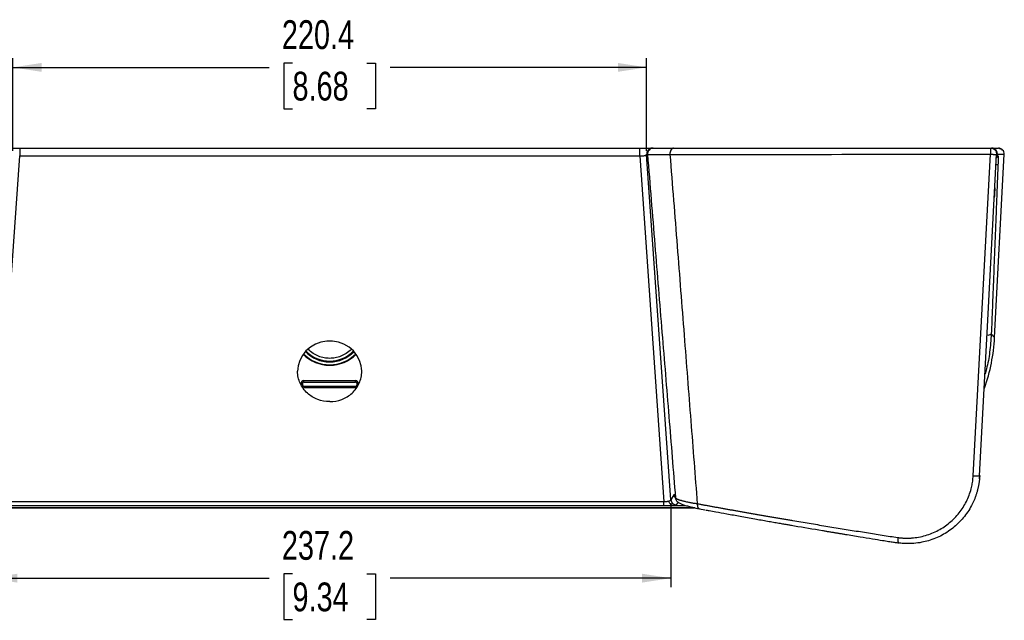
# Model space of a CAD drawing. Header units: millimetres. Extents: x 0 to 1118, y 0 to 848.
# Tile 12 of 17: x 306 to 648, y 640 to 848. Entities that reach past the tile are written whole.
import ezdxf

# ---------------------------------------------------------------- set-up
doc = ezdxf.new("R2010")
doc.units = ezdxf.units.MM
doc.layers.add('DIMENSIONS', color=140, linetype='Continuous', lineweight=25)
doc.styles.add('SLDTEXTSTYLE0', font='TXT', dxfattribs={"width": 0.75})
doc.dimstyles.new('SLDDIMSTYLE0', dxfattribs={"dimtxt": 10, "dimasz": 10, "dimexe": 0, "dimexo": 0.0625, "dimgap": 2.5, "dimtad": 0, "dimtih": 1, "dimtoh": 1, "dimdec": 1, "dimrnd": 1e-09, "dimzin": 12, "dimdsep": 46, "dimtxsty": 'SLDTEXTSTYLE0', "dimsah": 1, "dimcen": 0.09, "dimadec": 0, "dimazin": 3, "dimtfac": 1, "dimtdec": 1, "dimtofl": 0, "dimtmove": 0, "dimatfit": 3, "dimfxl": 0, "dimfrac": 2, "dimtolj": 1, "dimtzin": 12, "dimarcsym": 0})

# ---------------------------------------------------------------- blocks, each defined once
blk = doc.blocks.new('_D')
at = {"layer": 'DIMENSIONS'}
for p, q in [((303.18, 802.78), (303.18, 834.93)), ((400.43, 833.22), (397.39, 833.22)), ((397.39, 833.22), (397.39, 817.35)), ((426.29, 833.22), (429.34, 833.22)), ((429.34, 833.22), (429.34, 817.35)), ((523.55, 802.78), (523.55, 834.93)), ((303.18, 831.75), (392.31, 831.75)), ((523.55, 831.75), (434.41, 831.75)), ((397.39, 817.35), (400.43, 817.35)), ((429.34, 817.35), (426.29, 817.35))]:
    blk.add_line(p, q, dxfattribs=at)
for points in [[(303.18, 831.75), (313.18, 830.21), (313.18, 833.29)], [(523.55, 831.75), (513.55, 833.29), (513.55, 830.21)]]:
    blk.add_solid(points, dxfattribs=at)
at = {"layer": 'DIMENSIONS', "char_height": 10, "attachment_point": 1, "style": 'SLDTEXTSTYLE0'}
for s, insert in [('220.4', (396.74, 848.14)), ('8.68', (400.43, 830.24))]:
    blk.add_mtext(s, dxfattribs=dict(at, insert=insert))
blk = doc.blocks.new('_D_1')
at = {"layer": 'DIMENSIONS'}
for p, q in [((294.76, 680.27), (294.76, 651.08)), ((531.97, 680.27), (531.97, 651.08)), ((294.76, 654.26), (392.31, 654.26)), ((400.43, 655.73), (397.39, 655.73)), ((397.39, 655.73), (397.39, 639.86)), ((426.29, 655.73), (429.34, 655.73)), ((429.34, 655.73), (429.34, 639.86)), ((531.97, 654.26), (434.41, 654.26)), ((397.39, 639.86), (400.43, 639.86)), ((429.34, 639.86), (426.29, 639.86))]:
    blk.add_line(p, q, dxfattribs=at)
for points in [[(294.76, 654.26), (304.76, 652.72), (304.76, 655.8)], [(531.97, 654.26), (521.97, 655.8), (521.97, 652.72)]]:
    blk.add_solid(points, dxfattribs=at)
at = {"layer": 'DIMENSIONS', "char_height": 10, "attachment_point": 1, "style": 'SLDTEXTSTYLE0'}
for s, insert in [('237.2', (396.74, 670.65)), ('9.34', (400.43, 652.75))]:
    blk.add_mtext(s, dxfattribs=dict(at, insert=insert))

msp = doc.modelspace()

# ---------------------------------------------------------------- linework, layer by layer
for p, q in [((297.15, 680.82), (305.59, 801.02)), ((305.59, 803.67), (305.59, 801.02)), ((305.59, 803.67), (521.14, 803.67)), ((305.59, 801.02), (521.14, 801.02)), ((305.77, 803.68), (520.96, 803.68)), ((521.14, 801.02), (521.14, 803.67)), ((521.14, 801.02), (529.57, 680.82)), ((531.97, 681.54), (523.55, 801.51)), ((523.55, 801.51), (523.85, 801.51)), ((525.54, 803.67), (525.84, 803.67)), ((637.06, 689.86), (643.05, 801.57)), ((643.85, 803.64), (643.46, 803.66)), ((643.48, 803.67), (645.85, 803.67)), ((643.65, 803.68), (645.73, 803.68)), ((644.52, 737.9), (647.85, 801.57)), ((645.15, 801.55), (645.2, 801.57)), ((645.47, 801.57), (645.45, 801.12)), ((645.45, 801.12), (645.64, 801.12)), ((645.47, 801.57), (647.85, 801.57)), ((644.6, 790.26), (644.61, 790.33)), ((643.67, 772.37), (643.69, 772.53)), ((643.35, 739.12), (644.52, 737.9)), ((402.23, 726.71), (402.23, 726.71)), ((424.5, 726.71), (424.5, 726.71)), ((404.36, 722.92), (422.36, 722.92)), ((404.36, 722.42), (404.36, 722.92)), ((404.36, 722.42), (422.36, 722.42)), ((422.36, 722.42), (422.36, 722.92)), ((403.36, 721.92), (403.86, 721.92)), ((403.86, 721.42), (403.36, 721.42)), ((403.86, 721.92), (403.86, 721.42)), ((404.36, 720.92), (404.36, 720.42)), ((422.36, 720.92), (404.36, 720.92)), ((422.36, 720.42), (404.36, 720.42)), ((422.36, 720.42), (422.36, 720.92)), ((422.86, 721.42), (422.86, 721.92)), ((422.86, 721.92), (423.36, 721.92)), ((639.26, 688.78), (639.35, 690.03)), ((639.34, 689.84), (639.35, 690.03)), ((533.05, 683.23), (531.97, 681.54)), ((533.33, 682.53), (533.71, 681.61)), ((540.29, 678.73), (286.44, 678.73)), ((286.56, 678.75), (540.17, 678.75)), ((529.57, 680.82), (297.15, 680.82)), ((297.15, 679.47), (529.57, 679.47)), ((529.57, 679.47), (529.57, 680.82)), ((532.66, 679.54), (537.05, 679.54)), ((533.96, 679.71), (534.56, 680.65)), ((541.9, 678.39), (543.76, 678.05))]:
    msp.add_line(p, q)
at = {"flags": 128}
for points in [[(532.86, 803.67), (532.61, 803.63), (532.37, 803.5), (532.15, 803.3), (531.96, 803.02), (531.81, 802.69), (531.71, 802.31), (531.65, 801.91), (531.65, 801.5)], [(639.3, 689.82), (642.14, 743.94), (645.17, 801.55)], [(424.51, 726.14), (424.32, 728.08), (423.76, 729.95), (422.84, 731.69), (421.6, 733.24), (420.08, 734.55), (418.33, 735.58), (416.41, 736.28), (414.39, 736.64), (412.33, 736.64), (410.31, 736.28), (408.39, 735.58), (406.64, 734.55), (405.12, 733.24), (403.88, 731.69), (402.97, 729.95), (402.4, 728.08), (402.21, 726.14)], [(533.33, 682.53), (533.26, 682.76), (533.2, 683.1)], [(533.56, 682.22), (533.62, 681.89), (533.7, 681.64)], [(533.7, 681.64), (533.73, 681.56), (533.75, 681.53)]]:
    msp.add_lwpolyline(points, dxfattribs=at)
for centre, radius, start, end in [((525.54, 801.67), 2, 90.0227, 184.7707), ((650.08, 802.17), 7.04, 167.6801, 184.0509), ((670.44, 801.67), 27.38, 179.9919, 180.1984), ((643.47, 801.67), 2, 356.9726, 79.1825), ((644.64, 801.17), 1, 299.246, 357.0212), ((644.45, 801.17), 1, 313.5583, 357.0131), ((642.22, 740.63), 1.88, 259.6657, 306.9306), ((413.36, 741.17), 11.75, 223.9818, 316.0182), ((413.36, 741.17), 11.49, 223.9135, 316.0865), ((413.36, 741.17), 12.92, 224.6079, 315.3921), ((413.36, 741.17), 12.75, 224.4887, 315.5113), ((404.36, 721.92), 1, 90, 180), ((422.36, 721.92), 1, 0, 90), ((404.36, 721.42), 0.5, 180, 270)]:
    msp.add_arc(centre, radius, start, end)
for centre, major_axis, ratio, start_param, end_param in [((645.85, 801.67), (-2, 0), 0.998626, 3.089305, 4.712389), ((582.02, 741.34), (43.13, -45.45), 0.9974, 0.47013, 0.757919)]:
    msp.add_ellipse(centre, major_axis=major_axis, ratio=ratio, start_param=start_param, end_param=end_param)
for points, knots in [([(301.19, 803.67), (301.19, 803.67), (301.2, 803.67), (301.22, 803.67), (301.26, 803.67), (301.3, 803.67), (301.36, 803.67), (301.42, 803.67), (301.5, 803.67), (301.6, 803.67), (301.72, 803.67), (301.91, 803.67), (302.19, 803.67), (302.64, 803.67), (303.23, 803.67), (303.86, 803.67), (304.38, 803.67), (304.78, 803.67), (305.18, 803.67), (305.45, 803.67), (305.59, 803.67)], [0, 0, 0, 0, 0.033586, 0.066854, 0.099875, 0.132721, 0.165465, 0.198183, 0.230948, 0.263835, 0.307325, 0.350762, 0.436122, 0.520102, 0.642081, 0.76475, 0.823665, 0.882141, 0.940736, 1, 1, 1, 1]), ([(521.14, 803.67), (521.2, 803.67), (521.34, 803.67), (521.55, 803.67), (521.75, 803.67), (521.95, 803.67), (522.15, 803.67), (522.34, 803.67), (522.54, 803.67), (522.93, 803.67), (523.49, 803.67), (524.09, 803.67), (524.54, 803.67), (524.82, 803.67), (525.01, 803.67), (525.16, 803.67), (525.31, 803.67), (525.43, 803.67), (525.51, 803.67), (525.53, 803.67), (525.54, 803.67)], [0, 0, 0, 0, 0.0297417, 0.0592529, 0.0886013, 0.1178555, 0.147085, 0.1763591, 0.2057473, 0.2353179, 0.3579083, 0.4799664, 0.5638707, 0.6493074, 0.692669, 0.7362346, 0.8018419, 0.8672763, 0.9331341, 1, 1, 1, 1]), ([(521.14, 801.02), (521.18, 801.02), (521.28, 801.01), (521.43, 801.01), (521.57, 801.01), (521.71, 801.01), (521.85, 801.01), (522.08, 801.02), (522.4, 801.04), (522.76, 801.09), (523.08, 801.17), (523.28, 801.24), (523.4, 801.31), (523.47, 801.36), (523.53, 801.43), (523.54, 801.48), (523.55, 801.51)], [0, 0, 0, 0, 0.036027, 0.072114, 0.108272, 0.144509, 0.180836, 0.21727, 0.328179, 0.446923, 0.568591, 0.70545, 0.760253, 0.827549, 0.907471, 1, 1, 1, 1]), ([(525.84, 803.67), (525.6, 803.67), (525.33, 803.62), (524.81, 803.41), (524.57, 803.24), (524.17, 802.81), (524.02, 802.55), (523.85, 802.02), (523.83, 801.75), (523.85, 801.51)], [0, 0, 0, 0, 0.25, 0.25, 0.5, 0.5, 0.75, 0.75, 1, 1, 1, 1]), ([(523.85, 801.51), (523.9, 801.5), (524.12, 801.49), (524.87, 801.49), (525.39, 801.48), (526.74, 801.48), (527.55, 801.48), (529.43, 801.49), (530.49, 801.49), (531.65, 801.5)], [0, 0, 0, 0, 0.25, 0.25, 0.5, 0.5, 0.75, 0.75, 1, 1, 1, 1]), ([(523.85, 801.51), (524.7, 791.02), (526.38, 770.4), (528.85, 740.03), (531.24, 710.76), (532.8, 691.61), (533.56, 682.22)], [0, 0, 0, 0, 0.263829, 0.518439, 0.763829, 1, 1, 1, 1]), ([(525.84, 803.67), (525.85, 803.67), (525.86, 803.67), (525.89, 803.67), (525.94, 803.67), (525.99, 803.67), (526.05, 803.67), (526.13, 803.67), (526.21, 803.67), (526.31, 803.67), (526.54, 803.67), (526.99, 803.67), (527.8, 803.67), (528.8, 803.67), (529.75, 803.67), (530.53, 803.67), (531.08, 803.67), (531.64, 803.67), (532.24, 803.67), (532.65, 803.67), (532.86, 803.67)], [0, 0, 0, 0, 0.027941, 0.0558, 0.083593, 0.111338, 0.139051, 0.166748, 0.194446, 0.222163, 0.249915, 0.375224, 0.500096, 0.62491, 0.750219, 0.800114, 0.849942, 0.899801, 0.949788, 1, 1, 1, 1]), ([(531.65, 801.5), (539.64, 801.5), (548.08, 801.51), (565.68, 801.52), (574.83, 801.53), (603.09, 801.55), (622.96, 801.56), (643.05, 801.57)], [0, 0, 0, 0, 0.25, 0.25, 0.5, 0.5, 1, 1, 1, 1]), ([(531.65, 801.5), (532.48, 790.86), (534.13, 769.95), (536.54, 739.09), (538.87, 709.27), (540.38, 689.74), (541.13, 680.15)], [0, 0, 0, 0, 0.2628692, 0.5171589, 0.7628695, 1, 1, 1, 1]), ([(532.86, 803.67), (533.26, 803.67), (534.05, 803.67), (535.25, 803.67), (536.46, 803.67), (537.68, 803.67), (538.9, 803.67), (540.12, 803.67), (541.35, 803.67), (542.59, 803.67), (543.83, 803.67), (545.08, 803.67), (546.34, 803.67), (547.6, 803.67), (548.87, 803.67), (550.14, 803.67), (551.42, 803.67), (552.7, 803.67), (554, 803.67), (555.29, 803.67), (556.6, 803.67), (559.64, 803.67), (564.48, 803.67), (571.2, 803.67), (578.02, 803.67), (584.94, 803.67), (591.97, 803.67), (599.1, 803.67), (606.32, 803.67), (613.62, 803.67), (620.96, 803.67), (626.7, 803.67), (630.81, 803.67), (633.28, 803.67), (635.75, 803.67), (638.23, 803.67), (640.71, 803.67), (642.37, 803.67), (643.2, 803.67)], [0, 0, 0, 0, 0.012546, 0.025086, 0.03762, 0.05015, 0.062675, 0.075196, 0.087715, 0.100232, 0.112747, 0.125261, 0.137775, 0.15029, 0.162805, 0.175322, 0.187842, 0.200365, 0.212891, 0.225422, 0.237958, 0.2505, 0.313005, 0.375432, 0.437763, 0.499986, 0.562281, 0.624766, 0.68743, 0.750153, 0.812766, 0.875161, 0.895929, 0.916709, 0.937503, 0.958314, 0.979145, 1, 1, 1, 1]), ([(643.05, 801.57), (643.19, 801.57), (643.46, 801.55), (643.84, 801.54), (644.22, 801.53), (644.54, 801.52), (644.83, 801.52), (645.01, 801.53), (645.13, 801.54), (645.15, 801.55), (645.15, 801.55)], [0, 0, 0, 0, 0.136704, 0.276329, 0.391538, 0.552612, 0.674655, 0.82892, 0.930667, 1, 1, 1, 1]), ([(643.2, 803.67), (643.44, 803.67), (643.7, 803.63), (644.21, 803.42), (644.45, 803.26), (644.85, 802.84), (645, 802.59), (645.18, 802.07), (645.21, 801.81), (645.2, 801.57)], [0, 0, 0, 0, 0.25, 0.25, 0.5, 0.5, 0.75, 0.75, 1, 1, 1, 1]), ([(645.17, 801.12), (645.17, 801.06), (645.16, 800.93), (645.15, 800.75), (645.14, 800.58), (645.14, 800.49), (645.14, 800.45)], [0, 0, 0, 0, 0.253607, 0.504781, 0.773867, 1, 1, 1, 1]), ([(645.64, 801.12), (645.64, 801.12), (645.65, 801.12), (645.66, 801.1), (645.67, 801.08), (645.68, 801.05), (645.68, 801.01), (645.69, 800.96), (645.7, 800.85), (645.72, 800.64), (645.73, 800.26), (645.73, 799.8), (645.72, 799.35), (645.71, 798.97), (645.7, 798.66), (645.69, 798.35), (645.69, 798.13), (645.68, 798.02)], [0, 0, 0, 0, 0.036337, 0.072378, 0.108206, 0.143904, 0.179559, 0.215257, 0.251081, 0.376564, 0.501058, 0.625217, 0.750451, 0.812673, 0.8747, 0.936992, 1, 1, 1, 1]), ([(646.06, 803.64), (646.1, 803.63), (646.29, 803.61), (646.49, 803.55), (646.62, 803.46), (646.63, 803.45)], [0, 0, 0, 0, 0.234851, 0.906768, 1, 1, 1, 1]), ([(645.68, 798.02), (645.65, 797.28), (645.59, 795.78), (645.5, 793.48), (645.4, 791.09), (645.3, 788.61), (645.2, 786.04), (645.09, 783.14), (644.96, 779.78), (644.76, 774.82), (644.52, 768.53), (644.27, 762.24), (644.08, 757.28), (643.91, 753.09), (643.73, 748.58), (643.54, 743.74), (643.41, 740.62), (643.35, 739.12)], [0, 0, 0, 0, 0.03747, 0.076458, 0.116964, 0.158988, 0.20253, 0.247591, 0.307113, 0.373541, 0.500832, 0.628019, 0.694221, 0.753657, 0.841788, 0.923902, 1, 1, 1, 1]), ([(645.68, 798.02), (645.67, 797.98), (645.61, 797.94), (645.42, 797.89), (645.35, 797.88), (645.18, 797.86), (645.09, 797.85), (645, 797.85)], [0, 0, 0, 0, 0.5, 0.5, 0.75, 0.75, 1, 1, 1, 1]), ([(644.59, 789.95), (644.59, 789.93), (644.58, 789.78), (644.54, 788.98), (644.47, 787.79), (644.43, 786.89), (644.41, 786.53)], [0, 0, 0, 0, 0.046847, 0.405711, 0.763551, 1, 1, 1, 1]), ([(643.35, 739.12), (643.2, 737.01), (642.9, 732.93), (642.09, 728.28), (641.34, 725.8), (641.16, 725.21)], [0, 0, 0, 0, 0.4507638, 0.8700981, 1, 1, 1, 1]), ([(420.84, 733.77), (420.83, 733.75), (420.36, 733.18), (419.15, 732.33), (417.3, 731.32), (415.33, 730.77), (413.36, 730.58), (411.4, 730.77), (409.43, 731.32), (407.57, 732.33), (406.37, 733.17), (405.91, 733.74), (405.9, 733.75)], [0, 0, 0, 0, 0.002965, 0.13371, 0.261738, 0.384655, 0.500627, 0.616598, 0.739515, 0.867543, 0.998288, 1, 1, 1, 1]), ([(413.36, 715.6), (411.95, 715.6), (410.52, 715.85), (407.87, 716.87), (406.64, 717.62), (404.55, 719.54), (403.69, 720.71), (402.81, 722.65), (402.59, 723.33), (402.29, 724.72), (402.21, 725.43), (402.21, 726.14)], [0, 0, 0, 0, 0.25, 0.25, 0.5, 0.5, 0.75, 0.75, 0.875, 0.875, 1, 1, 1, 1]), ([(413.36, 715.6), (414.78, 715.6), (416.2, 715.85), (418.86, 716.87), (420.09, 717.62), (422.18, 719.54), (423.04, 720.71), (423.91, 722.65), (424.14, 723.33), (424.44, 724.72), (424.51, 725.43), (424.51, 726.14)], [0, 0, 0, 0, 0.25, 0.25, 0.5, 0.5, 0.75, 0.75, 0.875, 0.875, 1, 1, 1, 1]), ([(404.36, 722.42), (404.34, 722.42), (404.3, 722.42), (404.24, 722.41), (404.17, 722.38), (404.09, 722.34), (404.01, 722.28), (403.94, 722.2), (403.9, 722.11), (403.87, 722.02), (403.86, 721.95), (403.86, 721.92)], [0, 0, 0, 0, 0.080115, 0.159741, 0.240152, 0.369781, 0.500092, 0.629721, 0.760033, 0.87985, 1, 1, 1, 1]), ([(422.86, 721.92), (422.86, 721.94), (422.86, 721.98), (422.85, 722.05), (422.83, 722.12), (422.78, 722.2), (422.72, 722.28), (422.64, 722.34), (422.55, 722.39), (422.46, 722.42), (422.39, 722.42), (422.36, 722.42)], [0, 0, 0, 0, 0.080115, 0.159741, 0.240152, 0.369781, 0.500092, 0.629721, 0.760033, 0.87985, 1, 1, 1, 1]), ([(422.36, 720.92), (422.38, 720.92), (422.43, 720.92), (422.49, 720.94), (422.56, 720.96), (422.64, 721), (422.72, 721.07), (422.78, 721.14), (422.83, 721.23), (422.86, 721.33), (422.86, 721.39), (422.86, 721.42)], [0, 0, 0, 0, 0.080115, 0.159741, 0.240152, 0.369781, 0.500092, 0.629721, 0.760033, 0.87985, 1, 1, 1, 1]), ([(610.88, 668.37), (611.04, 668.35), (611.36, 668.31), (611.84, 668.26), (612.32, 668.22), (612.8, 668.19), (613.28, 668.17), (613.76, 668.16), (614.25, 668.16), (614.73, 668.17), (615.22, 668.2), (616.35, 668.27), (618.11, 668.49), (620.47, 669.05), (622.76, 669.84), (624.93, 670.85), (626.99, 672.09), (628.89, 673.52), (630.64, 675.13), (632.2, 676.91), (633.57, 678.84), (634.73, 680.88), (635.67, 683.04), (636.24, 684.83), (636.57, 686.19), (636.75, 687.09), (636.89, 688.01), (637, 688.93), (637.04, 689.55), (637.06, 689.86)], [0, 0, 0, 0, 0.012955, 0.025898, 0.038834, 0.051768, 0.064706, 0.077654, 0.090616, 0.1036, 0.116609, 0.12965, 0.194552, 0.259179, 0.322943, 0.386641, 0.449525, 0.512136, 0.574129, 0.635992, 0.697316, 0.758505, 0.819324, 0.880107, 0.904082, 0.928021, 0.951962, 0.975942, 1, 1, 1, 1]), ([(639.34, 689.84), (639.33, 689.67), (639.31, 689.33), (639.27, 688.82), (639.22, 688.32), (639.15, 687.81), (639.08, 687.3), (638.99, 686.79), (638.9, 686.29), (638.79, 685.79), (638.68, 685.29), (638.55, 684.79), (638.42, 684.29), (638.27, 683.8), (638.11, 683.31), (637.95, 682.83), (637.77, 682.35), (637.59, 681.87), (637.39, 681.4), (637.19, 680.94), (636.98, 680.48), (636.46, 679.41), (635.54, 677.78), (634.06, 675.69), (632.37, 673.77), (630.5, 672.03), (628.46, 670.49), (626.27, 669.17), (623.94, 668.07), (621.59, 667.25), (619.06, 666.64), (617.08, 666.38), (615.25, 666.27), (614.04, 666.26), (612.82, 666.32), (611.95, 666.4), (611.42, 666.47), (611.18, 666.5)], [0, 0, 0, 0, 0.0122228, 0.0244721, 0.0367446, 0.049037, 0.0613461, 0.0736685, 0.0860008, 0.0983398, 0.110682, 0.123024, 0.1353624, 0.1476938, 0.1600148, 0.1723219, 0.1846118, 0.1968811, 0.2091265, 0.2213447, 0.2335323, 0.2456862, 0.3070116, 0.3688247, 0.4308148, 0.4926713, 0.55424, 0.6173553, 0.678881, 0.7433922, 0.7997137, 0.8709802, 0.8909049, 0.9353298, 0.9603547, 0.9818722, 1, 1, 1, 1]), ([(637.06, 689.86), (637.28, 689.84), (637.52, 689.83), (638.01, 689.81), (638.25, 689.8), (638.69, 689.8), (638.88, 689.8), (639.16, 689.81), (639.25, 689.81), (639.3, 689.82)], [0, 0, 0, 0, 0.25, 0.25, 0.5, 0.5, 0.75, 0.75, 1, 1, 1, 1]), ([(531.97, 681.54), (531.96, 681.43), (531.9, 681.33), (531.67, 681.14), (531.5, 681.05), (531.28, 680.98)], [0, 0, 0, 0, 0.5, 0.5, 1, 1, 1, 1]), ([(531.97, 681.54), (531.97, 681.49), (531.98, 681.4), (532.01, 681.26), (532.05, 681.12), (532.1, 680.98), (532.16, 680.84), (532.23, 680.71), (532.31, 680.58), (532.41, 680.44), (532.55, 680.29), (532.72, 680.13), (532.91, 680), (533.11, 679.9), (533.3, 679.82), (533.52, 679.75), (533.74, 679.72), (533.89, 679.71), (533.96, 679.71)], [0, 0, 0, 0, 0.046645, 0.09445, 0.143332, 0.193197, 0.243933, 0.295416, 0.347508, 0.400064, 0.469908, 0.550035, 0.638059, 0.700013, 0.77588, 0.850018, 0.926969, 1, 1, 1, 1]), ([(533.2, 683.1), (533.2, 683.12), (533.18, 683.15), (533.16, 683.19), (533.14, 683.23), (533.12, 683.25), (533.1, 683.26), (533.08, 683.26), (533.06, 683.25), (533.05, 683.24), (533.05, 683.23)], [0, 0, 0, 0, 0.122115, 0.24506, 0.368828, 0.493413, 0.618823, 0.74506, 0.872121, 1, 1, 1, 1]), ([(533.45, 682.24), (533.37, 682.34), (533.14, 682.62), (533.08, 682.99), (533.05, 683.23)], [0, 0, 0, 0, 0.341955, 1, 1, 1, 1]), ([(533.56, 682.22), (533.57, 682.21), (533.58, 682.18), (533.62, 682.13), (533.67, 682.08), (533.72, 682.03), (533.79, 681.98), (533.87, 681.93), (533.96, 681.88), (534.06, 681.82), (534.18, 681.77), (534.3, 681.71), (534.44, 681.66), (534.59, 681.6), (534.75, 681.54), (534.92, 681.48), (535.1, 681.42), (535.3, 681.37), (535.51, 681.31), (535.96, 681.18), (536.76, 680.98), (537.76, 680.76), (538.59, 680.6), (539.15, 680.49), (539.76, 680.38), (540.42, 680.27), (540.89, 680.19), (541.13, 680.15)], [0, 0, 0, 0, 0.026089, 0.052387, 0.078891, 0.105595, 0.132495, 0.159585, 0.186859, 0.214313, 0.241939, 0.269731, 0.297683, 0.325787, 0.354037, 0.382426, 0.410945, 0.439587, 0.468344, 0.497208, 0.619333, 0.747768, 0.794251, 0.842798, 0.893333, 0.945766, 1, 1, 1, 1]), ([(533.7, 681.64), (533.78, 681.48), (533.98, 681.1), (534.48, 680.66), (535.25, 680.2), (536.34, 679.76), (537.73, 679.33), (539.55, 678.87), (541.08, 678.56), (541.88, 678.39)], [0, 0, 0, 0, 0.083289, 0.200806, 0.351987, 0.487041, 0.640265, 0.811342, 1, 1, 1, 1]), ([(531.28, 680.98), (531.24, 680.97), (531.18, 680.95), (531.07, 680.92), (530.96, 680.9), (530.84, 680.88), (530.72, 680.86), (530.6, 680.84), (530.45, 680.83), (530.26, 680.82), (530.04, 680.81), (529.81, 680.81), (529.65, 680.81), (529.57, 680.82)], [0, 0, 0, 0, 0.080161, 0.158449, 0.234875, 0.309449, 0.382189, 0.453153, 0.522422, 0.64202, 0.761328, 0.880597, 1, 1, 1, 1]), ([(529.57, 679.47), (529.64, 679.47), (529.78, 679.47), (529.99, 679.47), (530.2, 679.47), (530.38, 679.47), (530.59, 679.48), (530.87, 679.48), (531.37, 679.49), (531.89, 679.51), (532.31, 679.52), (532.53, 679.53), (532.63, 679.54), (532.66, 679.54)], [0, 0, 0, 0, 0.060816, 0.121722, 0.182688, 0.243687, 0.278462, 0.367323, 0.493748, 0.74672, 0.872347, 0.961397, 1, 1, 1, 1]), ([(532.66, 679.54), (532.52, 679.55), (532.37, 679.58), (532.08, 679.72), (531.93, 679.83), (531.68, 680.09), (531.57, 680.26), (531.39, 680.6), (531.32, 680.79), (531.28, 680.98)], [0, 0, 0, 0, 0.25, 0.25, 0.5, 0.5, 0.75, 0.75, 1, 1, 1, 1]), ([(532.66, 679.54), (532.7, 679.54), (532.8, 679.55), (532.93, 679.56), (533.05, 679.57), (533.18, 679.57), (533.29, 679.58), (533.4, 679.59), (533.49, 679.61), (533.6, 679.62), (533.7, 679.63), (533.8, 679.65), (533.88, 679.67), (533.94, 679.69), (533.95, 679.7), (533.96, 679.71)], [0, 0, 0, 0, 0.057618, 0.116203, 0.175752, 0.236249, 0.297665, 0.359957, 0.423124, 0.487195, 0.579223, 0.676548, 0.779145, 0.886993, 1, 1, 1, 1]), ([(541.13, 680.15), (541.12, 679.93), (541.13, 679.7), (541.21, 679.25), (541.28, 679.04), (541.47, 678.69), (541.6, 678.56), (541.87, 678.38), (542.01, 678.35), (542.15, 678.35)], [0, 0, 0, 0, 0.25, 0.25, 0.5, 0.5, 0.75, 0.75, 1, 1, 1, 1]), ([(541.13, 680.15), (541.51, 680.08), (542.26, 679.94), (543.4, 679.73), (544.55, 679.52), (545.71, 679.31), (546.88, 679.1), (548.07, 678.88), (549.26, 678.67), (550.47, 678.45), (551.7, 678.23), (552.93, 678.01), (554.17, 677.79), (555.43, 677.57), (556.7, 677.34), (557.98, 677.12), (559.27, 676.89), (560.58, 676.66), (561.9, 676.43), (563.22, 676.2), (564.57, 675.97), (565.92, 675.73), (567.28, 675.5), (568.66, 675.26), (570.05, 675.02), (571.45, 674.78), (572.87, 674.54), (574.78, 674.22), (577.18, 673.82), (580.06, 673.33), (582.94, 672.86), (585.81, 672.38), (588.66, 671.91), (591.5, 671.45), (594.32, 670.99), (597.13, 670.54), (599.92, 670.1), (602.69, 669.66), (605.43, 669.22), (608.16, 668.79), (609.97, 668.51), (610.88, 668.37)], [0, 0, 0, 0, 0.01812, 0.036331, 0.05463, 0.07302, 0.091499, 0.110068, 0.128726, 0.147474, 0.166312, 0.185239, 0.204255, 0.223362, 0.242558, 0.261843, 0.281218, 0.300683, 0.320237, 0.33988, 0.359613, 0.379436, 0.399348, 0.419349, 0.43944, 0.45962, 0.47989, 0.500249, 0.541375, 0.582054, 0.622285, 0.662069, 0.701406, 0.740296, 0.778738, 0.816734, 0.854282, 0.891383, 0.928036, 0.964242, 1, 1, 1, 1]), ([(543.97, 678.01), (544.4, 677.92), (545.61, 677.7), (548.07, 677.24), (551.64, 676.59), (556.14, 675.77), (560.88, 674.92), (564.76, 674.24), (567.56, 673.75), (569.42, 673.42), (571.08, 673.13), (572.54, 672.88), (573.81, 672.66), (577.78, 671.98), (581.75, 671.31), (585.79, 670.63), (586.92, 670.44), (588.06, 670.25), (589.2, 670.06), (590.35, 669.87), (591.51, 669.68), (593.97, 669.27), (597.48, 668.7), (601.79, 667.99), (605.1, 667.46), (607.52, 667.07), (609.15, 666.81), (610.32, 666.63), (610.95, 666.53), (611.18, 666.49)], [0, 0, 0, 0, 0.021638, 0.060395, 0.121321, 0.195728, 0.275543, 0.343801, 0.375042, 0.40318, 0.428213, 0.450143, 0.468968, 0.484689, 0.627109, 0.643343, 0.659626, 0.675959, 0.692342, 0.708774, 0.725256, 0.741787, 0.813626, 0.873945, 0.922743, 0.951779, 0.974334, 0.990408, 1, 1, 1, 1]), ([(610.88, 668.37), (610.87, 668.33), (610.86, 668.26), (610.85, 668.13), (610.85, 668), (610.85, 667.83), (610.86, 667.6), (610.87, 667.32), (610.89, 667.05), (610.93, 666.82), (610.99, 666.65), (611.06, 666.55), (611.12, 666.51), (611.16, 666.5), (611.18, 666.5)], [0, 0, 0, 0, 0.035343, 0.076553, 0.123989, 0.173956, 0.249051, 0.374336, 0.49994, 0.60837, 0.750878, 0.850611, 0.933412, 1, 1, 1, 1])]:
    msp.add_open_spline(points, degree=3, knots=knots)
for points in [[(645.45, 801.12), (645.26, 801.12), (645.17, 801.12), (645.17, 801.12)], [(645.2, 801.57), (645.2, 801.57), (645.29, 801.57), (645.47, 801.57)], [(402.23, 726.71), (402.22, 726.52), (402.21, 726.33), (402.21, 726.14)], [(424.51, 726.14), (424.51, 726.33), (424.51, 726.52), (424.5, 726.71)], [(639.3, 689.82), (639.33, 689.83), (639.34, 689.83), (639.34, 689.84)], [(533.56, 682.22), (533.44, 682.5), (533.32, 682.79), (533.2, 683.1)]]:
    msp.add_open_spline(points, degree=3)

# ---------------------------------------------------------------- dimensions: what is measured, and where the dimension line sits
at = {"layer": 'DIMENSIONS'}
for base, p1, p2, picture, middle in [((523.55, 831.75), (303.18, 801.51), (523.55, 801.51), '_D', (413.36, 831.75)), ((531.97, 654.26), (294.76, 681.54), (531.97, 681.54), '_D_1', (413.36, 654.26))]:
    dim = msp.add_linear_dim(base=base, p1=p1, p2=p2, angle=0, dimstyle='SLDDIMSTYLE0', dxfattribs=at)
    dim.commit()
    dim.dimension.update_dxf_attribs({"geometry": picture, "text_midpoint": middle, "dimtype": 160})

doc.saveas('drawing.dxf')
